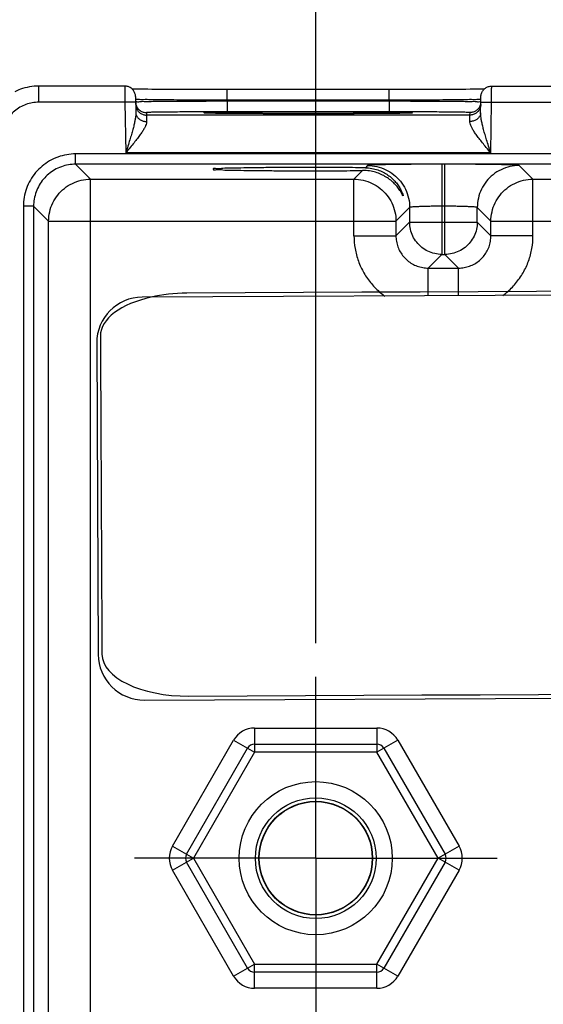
# Model space of a CAD drawing. Header units: inches. Extents: x 0 to 34, y 0 to 22.
# Tile 77 of 94: x 21.1 to 22.1, y 15.5 to 17.3. Entities that reach past the tile are written whole.
import ezdxf

# ---------------------------------------------------------------- set-up
doc = ezdxf.new("R2010")
doc.units = ezdxf.units.IN
doc.header["$LTSCALE"] = 1.87
doc.header["$MEASUREMENT"] = 0
doc.linetypes.add('CENTER', pattern=[0.6, 0.375, -0.075, 0.075, -0.075])
doc.layers.get('0').update_dxf_attribs({"linetype": 'CONTINUOUS'})
for name, color, linetype in [('DATUMCURVES', 7, 'CONTINUOUS'), ('DEFAULT_1', 7, 'CENTER'), ('DIMENSIONS', 7, 'CONTINUOUS')]:
    doc.layers.add(name, color=color, linetype=linetype)
doc.styles.get("Standard").update_dxf_attribs({"font": 'txt', "width": 0.8})
doc.dimstyles.new('DIMSTYLE_2', dxfattribs={"dimtxt": 0.125, "dimasz": 0.18, "dimexe": 0.18, "dimexo": 0.0625, "dimgap": 0.09, "dimtad": 0, "dimtih": 1, "dimtoh": 1, "dimzin": 4, "dimdsep": 46, "dimtxsty": 'STANDARD', "dimblk": '_FILLED', "dimblk1": '_FILLED', "dimblk2": '_FILLED', "dimcen": 0.09, "dimadec": 0, "dimazin": 0, "dimtp": 0.01, "dimtm": 0.01, "dimtfac": 1, "dimtofl": 0, "dimtmove": 0, "dimatfit": 3, "dimldrblk": '_FILLED', "dimfxl": 1, "dimtolj": 1, "dimtzin": 4, "dimarcsym": 0})

# ---------------------------------------------------------------- blocks, each defined once
blk = doc.blocks.new('_FILLED')
at = {"color": 0, "linetype": 'BYBLOCK'}
blk.add_solid([(0, 0), (-1, 0.174), (-1, -0.174)], dxfattribs=at)
blk = doc.blocks.new('*D14')
at = {"layer": 'DIMENSIONS', "color": 2, "linetype": 'CONTINUOUS'}
for p, q in [((21.6339, 16.166), (21.6339, 18.8252)), ((28.1339, 16.166), (28.1339, 18.8252)), ((21.6339, 18.7002), (24.1589, 18.7002)), ((28.1339, 18.7002), (25.6089, 18.7002))]:
    blk.add_line(p, q, dxfattribs=at)
at = {"layer": 'DIMENSIONS', "color": 2, "linetype": 'CONTINUOUS', "xscale": 0.18, "yscale": 0.18, "zscale": 0.18, "rotation": 180}
blk.add_blockref('_FILLED', (21.6339, 18.7002), dxfattribs=at)
at = {"layer": 'DIMENSIONS', "color": 2, "linetype": 'CONTINUOUS', "xscale": 0.18, "yscale": 0.18, "zscale": 0.18}
blk.add_blockref('_FILLED', (28.1339, 18.7002), dxfattribs=at)
at = {"layer": 'DIMENSIONS', "color": 2, "linetype": 'CONTINUOUS', "width": 0.8}
for s, p in [('[', (24.8464, 18.6377)), (']', (25.4464, 18.6377)), ('6.500', (24.2214, 18.6377)), ('165.1', (24.9464, 18.6377))]:
    blk.add_text(s, height=0.125, dxfattribs=at).set_placement(p)

msp = doc.modelspace()

# ---------------------------------------------------------------- linework, layer by layer
at = {"color": 7, "linetype": 'CONTINUOUS'}
for p, q in [((21.1199, 17.1702), (21.1199, 17.2002)), ((21.2794, 17.2002), (21.1199, 17.2002)), ((21.9604, 17.2002), (22.2094, 17.2002)), ((21.295, 17.1946), (21.293, 17.1946)), ((21.2992, 17.1945), (21.295, 17.1946)), ((21.304, 17.1944), (21.2992, 17.1945)), ((21.2994, 17.1806), (21.2999, 17.1508)), ((21.3095, 17.1943), (21.304, 17.1944)), ((21.3156, 17.1942), (21.3095, 17.1943)), ((21.3222, 17.1942), (21.3156, 17.1942)), ((21.3296, 17.1941), (21.3222, 17.1942)), ((21.3375, 17.194), (21.3296, 17.1941)), ((21.3461, 17.194), (21.3375, 17.194)), ((21.3553, 17.1939), (21.3461, 17.194)), ((21.3651, 17.1938), (21.3553, 17.1939)), ((21.3755, 17.1938), (21.3651, 17.1938)), ((21.3865, 17.1937), (21.3755, 17.1938)), ((21.398, 17.1937), (21.3865, 17.1937)), ((21.41, 17.1936), (21.398, 17.1937)), ((21.4225, 17.1936), (21.41, 17.1936)), ((21.4355, 17.1936), (21.4225, 17.1936)), ((21.4488, 17.1936), (21.4355, 17.1936)), ((21.4624, 17.1936), (21.4488, 17.1936)), ((21.7812, 17.1936), (21.4624, 17.1936)), ((21.4695, 17.1739), (21.4695, 17.1936)), ((21.7703, 17.1739), (21.7703, 17.1936)), ((21.7979, 17.1936), (21.7812, 17.1936)), ((21.8141, 17.1936), (21.7979, 17.1936)), ((21.8295, 17.1936), (21.8141, 17.1936)), ((21.8442, 17.1937), (21.8295, 17.1936)), ((21.858, 17.1937), (21.8442, 17.1937)), ((21.8708, 17.1938), (21.858, 17.1937)), ((21.8827, 17.1939), (21.8708, 17.1938)), ((21.8936, 17.194), (21.8827, 17.1939)), ((21.9036, 17.194), (21.8936, 17.194)), ((21.9125, 17.1941), (21.9036, 17.194)), ((21.9205, 17.1942), (21.9125, 17.1941)), ((21.9275, 17.1943), (21.9205, 17.1942)), ((21.9337, 17.1944), (21.9275, 17.1943)), ((21.9391, 17.1945), (21.9337, 17.1944)), ((21.9436, 17.1945), (21.9391, 17.1945)), ((21.9399, 17.1508), (21.9404, 17.1806)), ((21.9468, 17.1946), (21.9436, 17.1945)), ((21.2796, 17.1702), (21.1199, 17.1702)), ((21.2996, 17.1706), (21.2796, 17.1702)), ((21.2796, 17.1702), (21.2812, 17.0763)), ((21.4695, 17.1739), (21.4695, 17.172)), ((21.7703, 17.1739), (21.4695, 17.1739)), ((21.4695, 17.172), (21.4695, 17.1523)), ((21.7703, 17.172), (21.4695, 17.172)), ((21.7703, 17.1739), (21.7703, 17.172)), ((21.7703, 17.172), (21.7703, 17.1523)), ((21.9402, 17.1706), (21.9602, 17.1702)), ((21.9586, 17.0763), (21.9602, 17.1702)), ((21.9602, 17.1702), (22.2096, 17.1702)), ((21.3196, 17.151), (21.3197, 17.1463)), ((21.9201, 17.1463), (21.3197, 17.1463)), ((21.4428, 17.1498), (21.439, 17.1499)), ((21.4473, 17.1497), (21.4428, 17.1498)), ((21.4523, 17.1496), (21.4473, 17.1497)), ((21.4581, 17.1496), (21.4523, 17.1496)), ((21.4645, 17.1495), (21.4581, 17.1496)), ((21.4717, 17.1494), (21.4645, 17.1495)), ((21.7703, 17.1523), (21.4695, 17.1523)), ((21.4796, 17.1493), (21.4717, 17.1494)), ((21.4883, 17.1492), (21.4796, 17.1493)), ((21.4977, 17.1492), (21.4883, 17.1492)), ((21.5078, 17.1491), (21.4977, 17.1492)), ((21.5187, 17.149), (21.5078, 17.1491)), ((21.5302, 17.149), (21.5187, 17.149)), ((21.5424, 17.1489), (21.5302, 17.149)), ((21.5553, 17.1489), (21.5424, 17.1489)), ((21.5687, 17.1489), (21.5553, 17.1489)), ((21.5826, 17.1488), (21.5687, 17.1489)), ((21.5969, 17.1488), (21.5826, 17.1488)), ((21.6116, 17.1488), (21.5969, 17.1488)), ((21.6262, 17.1488), (21.6116, 17.1488)), ((21.6385, 17.1488), (21.6262, 17.1488)), ((21.6506, 17.1488), (21.6385, 17.1488)), ((21.6623, 17.1488), (21.6506, 17.1488)), ((21.6738, 17.1489), (21.6623, 17.1488)), ((21.6849, 17.1489), (21.6738, 17.1489)), ((21.6956, 17.1489), (21.6849, 17.1489)), ((21.7059, 17.149), (21.6956, 17.1489)), ((21.7157, 17.149), (21.7059, 17.149)), ((21.7251, 17.1491), (21.7157, 17.149)), ((21.734, 17.1491), (21.7251, 17.1491)), ((21.7423, 17.1492), (21.734, 17.1491)), ((21.7502, 17.1492), (21.7423, 17.1492)), ((21.7575, 17.1493), (21.7502, 17.1492)), ((21.7644, 17.1494), (21.7575, 17.1493)), ((21.7707, 17.1494), (21.7644, 17.1494)), ((21.7765, 17.1495), (21.7707, 17.1494)), ((21.7818, 17.1496), (21.7765, 17.1495)), ((21.7866, 17.1496), (21.7818, 17.1496)), ((21.791, 17.1497), (21.7866, 17.1496)), ((21.7949, 17.1498), (21.791, 17.1497)), ((21.7983, 17.1498), (21.7949, 17.1498)), ((21.8014, 17.1499), (21.7983, 17.1498)), ((21.804, 17.15), (21.8014, 17.1499)), ((21.8062, 17.15), (21.804, 17.15)), ((21.808, 17.1501), (21.8062, 17.15)), ((21.8095, 17.1502), (21.808, 17.1501)), ((21.9201, 17.1463), (21.9202, 17.151)), ((21.1882, 17.0552), (21.1882, 17.0742)), ((28.5786, 17.0742), (21.1882, 17.0742)), ((21.9586, 17.0763), (21.2812, 17.0763)), ((21.216, 17.0274), (21.1882, 17.0552)), ((28.5786, 17.0552), (21.1882, 17.0552)), ((21.7301, 17.0527), (21.7259, 17.0485)), ((21.8681, 17.0551), (21.8681, 16.8877)), ((21.8737, 17.0551), (21.8681, 17.0551)), ((21.8737, 16.8877), (21.8737, 17.0551)), ((22.037, 17.0274), (22.0117, 17.0527)), ((21.7209, 17.0435), (21.7048, 17.0274)), ((21.216, 13.9046), (21.216, 17.0274)), ((21.216, 17.0274), (21.7048, 17.0274)), ((21.7048, 16.9223), (21.7048, 17.0274)), ((22.037, 16.9223), (22.037, 17.0274)), ((22.037, 17.0274), (22.6348, 17.0274)), ((21.0912, 16.9772), (21.0912, 13.9548)), ((21.1102, 16.9772), (21.0912, 16.9772)), ((21.1102, 16.9772), (21.1102, 13.9548)), ((21.1381, 16.9494), (21.1102, 16.9772)), ((21.8081, 16.9747), (21.7828, 16.9494)), ((21.8081, 16.9747), (21.8081, 16.9477)), ((21.8737, 16.9771), (21.8681, 16.9771)), ((21.9337, 16.9477), (21.9337, 16.9747)), ((21.959, 16.9494), (21.9337, 16.9747)), ((21.1381, 13.9826), (21.1381, 16.9494)), ((21.1381, 16.9494), (21.7828, 16.9494)), ((21.7828, 16.9494), (21.7828, 16.9223)), ((21.8081, 16.9477), (21.7828, 16.9223)), ((21.8081, 16.9477), (21.9337, 16.9477)), ((21.9337, 16.9477), (21.959, 16.9223)), ((21.959, 16.9223), (21.959, 16.9494)), ((21.959, 16.9494), (22.7128, 16.9494)), ((21.7048, 16.9223), (21.7828, 16.9223)), ((22.037, 16.9223), (21.959, 16.9223)), ((21.8681, 16.8877), (21.8427, 16.8624)), ((21.8681, 16.8877), (21.8737, 16.8877)), ((21.8737, 16.8877), (21.899, 16.8624)), ((21.8427, 16.811), (21.8427, 16.8624)), ((21.8427, 16.8624), (21.899, 16.8624)), ((21.899, 16.8113), (21.899, 16.8624)), ((28.3858, 16.8427), (21.3119, 16.8084)), ((21.2273, 16.723), (21.2301, 16.145)), ((21.3155, 16.0605), (28.3954, 16.0947)), ((21.5204, 16.0085), (21.5204, 15.9635)), ((21.5204, 16.0085), (21.7473, 16.0085)), ((21.7473, 16.0085), (21.7473, 15.9635)), ((21.368, 15.7895), (21.4815, 15.986)), ((21.4815, 15.986), (21.5204, 15.9635)), ((21.5204, 15.9785), (21.7473, 15.9785)), ((21.7863, 15.986), (21.7473, 15.9635)), ((21.7863, 15.986), (21.8998, 15.7895)), ((21.394, 15.7745), (21.5074, 15.971)), ((21.5204, 15.9635), (21.407, 15.767)), ((21.7473, 15.9635), (21.5204, 15.9635)), ((21.8608, 15.767), (21.7473, 15.9635)), ((21.7603, 15.971), (21.8738, 15.7745)), ((21.368, 15.7895), (21.407, 15.767)), ((21.8998, 15.7895), (21.8608, 15.767)), ((21.368, 15.7445), (21.407, 15.767)), ((21.5074, 15.563), (21.394, 15.7595)), ((21.407, 15.767), (21.5204, 15.5705)), ((21.7473, 15.5705), (21.8608, 15.767)), ((21.8738, 15.7595), (21.7603, 15.563)), ((21.8998, 15.7445), (21.8608, 15.767)), ((21.4815, 15.548), (21.368, 15.7445)), ((21.8998, 15.7445), (21.7863, 15.548)), ((21.4815, 15.548), (21.5204, 15.5705)), ((21.5204, 15.5255), (21.5204, 15.5705)), ((21.5204, 15.5705), (21.7473, 15.5705)), ((21.7473, 15.5555), (21.5204, 15.5555)), ((21.7473, 15.5255), (21.7473, 15.5705)), ((21.7863, 15.548), (21.7473, 15.5705)), ((21.7473, 15.5255), (21.5204, 15.5255))]:
    msp.add_line(p, q, dxfattribs=at)
for points in [[(21.439, 17.1499), (21.4358, 17.15), (21.4345, 17.15), (21.4332, 17.15), (21.4321, 17.1501), (21.4312, 17.1501), (21.4303, 17.1502), (21.4297, 17.1502), (21.4291, 17.1502), (21.4287, 17.1502), (21.4285, 17.1503), (21.4285, 17.1503)], [(21.8114, 17.1503), (21.8114, 17.1503), (21.8112, 17.1503), (21.8109, 17.1502), (21.8106, 17.1502), (21.8101, 17.1502), (21.8095, 17.1502)]]:
    msp.add_lwpolyline(points, dxfattribs=at)
for radius in [0.1421, 0.1121, 0.1055, 0.1055, 0.1049]:
    msp.add_circle((21.6339, 15.767), radius, dxfattribs=at)
for centre, radius, start, end in [((21.3123, 16.7234), 0.085, 90.2773, 180.2773), ((21.3151, 16.1455), 0.085, 180.2773, 270.2773), ((21.5204, 15.9635), 0.045, 90, 150), ((21.7473, 15.9635), 0.045, 30, 90), ((21.5204, 15.9635), 0.015, 90, 150), ((21.7473, 15.9635), 0.015, 30, 90), ((21.407, 15.767), 0.045, 150, 210), ((21.407, 15.767), 0.015, 150, 210), ((21.8608, 15.767), 0.015, 330, 30), ((21.8608, 15.767), 0.045, 330, 30), ((21.5204, 15.5705), 0.015, 210, 270), ((21.7473, 15.5705), 0.015, 270, 330), ((21.5204, 15.5705), 0.045, 210, 270), ((21.7473, 15.5705), 0.045, 270, 330)]:
    msp.add_arc(centre, radius, start, end, dxfattribs=at)
for points, knots in [([(21.1199, 17.2002), (21.1141, 17.2002), (21.1024, 17.1992), (21.0874, 17.1952), (21.0786, 17.1914), (21.0751, 17.1897)], [0, 0, 0, 0, 0.376449, 0.752831, 1, 1, 1, 1]), ([(21.2794, 17.2002), (21.2794, 17.2005), (21.2794, 17.1983), (21.2794, 17.1973), (21.2794, 17.1932), (21.2795, 17.1888), (21.2795, 17.1831), (21.2795, 17.1768), (21.2796, 17.1725), (21.2796, 17.1702)], [0, 0, 0, 0, 0.023334, 0.096298, 0.215019, 0.373478, 0.563833, 0.776309, 1, 1, 1, 1]), ([(21.2994, 17.1806), (21.2994, 17.1827), (21.2986, 17.1868), (21.2957, 17.1924), (21.2912, 17.1968), (21.2856, 17.1996), (21.2815, 17.2002), (21.2794, 17.2002)], [0, 0, 0, 0, 0.199997, 0.399995, 0.599995, 0.799997, 1, 1, 1, 1]), ([(21.9404, 17.1806), (21.9404, 17.1827), (21.9411, 17.1868), (21.9441, 17.1924), (21.9486, 17.1968), (21.9542, 17.1996), (21.9583, 17.2002), (21.9604, 17.2002)], [0, 0, 0, 0, 0.199996, 0.399994, 0.599994, 0.799996, 1, 1, 1, 1]), ([(21.9602, 17.1702), (21.9602, 17.1725), (21.9602, 17.1768), (21.9603, 17.1831), (21.9603, 17.1888), (21.9603, 17.1932), (21.9604, 17.1973), (21.9604, 17.1983), (21.9604, 17.2005), (21.9604, 17.2002)], [0, 0, 0, 0, 0.223639, 0.436215, 0.626475, 0.784944, 0.903725, 0.976654, 1, 1, 1, 1]), ([(21.1199, 17.1702), (21.1158, 17.1702), (21.1077, 17.1695), (21.0958, 17.1664), (21.0847, 17.1612), (21.0746, 17.1541), (21.066, 17.1455), (21.0589, 17.1354), (21.0537, 17.1243), (21.0506, 17.1124), (21.0499, 17.1043), (21.0499, 17.1002)], [0, 0, 0, 0, 0.110852, 0.221994, 0.333179, 0.444369, 0.555595, 0.666816, 0.778023, 0.889167, 1, 1, 1, 1]), ([(21.4695, 17.1739), (21.4616, 17.1739), (21.4451, 17.174), (21.42, 17.1741), (21.3949, 17.1742), (21.3713, 17.1743), (21.3504, 17.1746), (21.3325, 17.1746), (21.3187, 17.1752), (21.3077, 17.1746), (21.3034, 17.176), (21.2995, 17.175), (21.2995, 17.1756)], [0, 0, 0, 0, 0.139895, 0.290846, 0.442073, 0.583268, 0.706953, 0.812018, 0.896767, 0.956628, 0.990087, 1, 1, 1, 1]), ([(21.4695, 17.172), (21.4608, 17.172), (21.4434, 17.1719), (21.4177, 17.1718), (21.3932, 17.1717), (21.3706, 17.1716), (21.3504, 17.1714), (21.333, 17.1714), (21.3196, 17.1709), (21.3085, 17.1716), (21.304, 17.17), (21.2996, 17.1714), (21.2996, 17.1707)], [0, 0, 0, 0, 0.15472, 0.307009, 0.452553, 0.587082, 0.706905, 0.809183, 0.891455, 0.951518, 0.98788, 1, 1, 1, 1]), ([(21.2996, 17.1707), (21.2996, 17.1686), (21.3003, 17.1645), (21.3028, 17.1598), (21.3049, 17.1574), (21.3057, 17.1567)], [0, 0, 0, 0, 0.396469, 0.792941, 1, 1, 1, 1]), ([(21.2997, 17.166), (21.2997, 17.1639), (21.3004, 17.1598), (21.3024, 17.1561), (21.3036, 17.1544)], [0, 0, 0, 0, 0.499998, 1, 1, 1, 1]), ([(21.9403, 17.1756), (21.9403, 17.175), (21.9364, 17.176), (21.9321, 17.1746), (21.9211, 17.1752), (21.9074, 17.1746), (21.8895, 17.1746), (21.8686, 17.1743), (21.845, 17.1742), (21.8199, 17.1741), (21.7948, 17.174), (21.7782, 17.1739), (21.7703, 17.1739)], [0, 0, 0, 0, 0.00986, 0.043188, 0.102906, 0.187561, 0.292554, 0.416149, 0.557269, 0.708555, 0.859733, 1, 1, 1, 1]), ([(21.9402, 17.1707), (21.9402, 17.1714), (21.9358, 17.17), (21.9313, 17.1716), (21.9202, 17.1709), (21.9068, 17.1714), (21.8894, 17.1714), (21.8692, 17.1716), (21.8466, 17.1717), (21.8221, 17.1718), (21.7964, 17.1719), (21.779, 17.172), (21.7703, 17.172)], [0, 0, 0, 0, 0.012116, 0.048467, 0.108519, 0.190782, 0.293053, 0.412868, 0.54739, 0.692939, 0.845248, 1, 1, 1, 1]), ([(21.9402, 17.1707), (21.9402, 17.1686), (21.9395, 17.1645), (21.937, 17.1598), (21.9349, 17.1574), (21.9341, 17.1567)], [0, 0, 0, 0, 0.396472, 0.792947, 1, 1, 1, 1]), ([(21.9401, 17.166), (21.9401, 17.1639), (21.9394, 17.1598), (21.9374, 17.1561), (21.9362, 17.1544)], [0, 0, 0, 0, 0.499998, 1, 1, 1, 1]), ([(21.2999, 17.1508), (21.2999, 17.1493), (21.2998, 17.146), (21.2991, 17.1407), (21.298, 17.1344), (21.2964, 17.1273), (21.2943, 17.1191), (21.2917, 17.11), (21.2886, 17.0998), (21.2851, 17.0885), (21.2826, 17.0805), (21.2812, 17.0763)], [0, 0, 0, 0, 0.058319, 0.128067, 0.210148, 0.305555, 0.414463, 0.537163, 0.674847, 0.828845, 1, 1, 1, 1]), ([(21.2999, 17.1508), (21.3, 17.1491), (21.3007, 17.1456), (21.3037, 17.1409), (21.3082, 17.1373), (21.3138, 17.135), (21.3179, 17.1345), (21.3199, 17.1346)], [0, 0, 0, 0, 0.182333, 0.371722, 0.572047, 0.782837, 1, 1, 1, 1]), ([(21.3036, 17.1544), (21.3048, 17.1528), (21.3078, 17.1498), (21.3134, 17.147), (21.3176, 17.1463), (21.3197, 17.1463)], [0, 0, 0, 0, 0.33333, 0.666664, 1, 1, 1, 1]), ([(21.3057, 17.1567), (21.3064, 17.156), (21.3087, 17.154), (21.3134, 17.1517), (21.3175, 17.151), (21.3196, 17.151)], [0, 0, 0, 0, 0.192814, 0.596406, 1, 1, 1, 1]), ([(21.4285, 17.1523), (21.4268, 17.1523), (21.4179, 17.1523), (21.4022, 17.1522), (21.3822, 17.1521), (21.3644, 17.1519), (21.3491, 17.1519), (21.3372, 17.1515), (21.3275, 17.1519), (21.3235, 17.1506), (21.3196, 17.1516), (21.3196, 17.151)], [0, 0, 0, 0, 0.045392, 0.245909, 0.431256, 0.596344, 0.737244, 0.850562, 0.933267, 0.983317, 1, 1, 1, 1]), ([(21.3197, 17.1463), (21.3197, 17.1461), (21.3197, 17.1452), (21.3197, 17.143), (21.3198, 17.1393), (21.3199, 17.1363), (21.3199, 17.1346)], [0, 0, 0, 0, 0.058844, 0.23907, 0.554427, 1, 1, 1, 1]), ([(21.4284, 17.1496), (21.4279, 17.1497), (21.4273, 17.15), (21.4255, 17.1519), (21.4293, 17.1512), (21.432, 17.1509)], [0, 0, 0, 0, 0.216243, 0.270498, 1, 1, 1, 1]), ([(21.4695, 17.1523), (21.4618, 17.1523), (21.4481, 17.1523), (21.4344, 17.1523), (21.4285, 17.1523)], [0, 0, 0, 0, 0.564086, 1, 1, 1, 1]), ([(21.432, 17.1509), (21.4375, 17.1502), (21.443, 17.1517), (21.4604, 17.1512), (21.479, 17.1517), (21.501, 17.1518), (21.5236, 17.152), (21.5457, 17.1521), (21.5666, 17.1521), (21.586, 17.1522), (21.6035, 17.1522), (21.6146, 17.1522), (21.6199, 17.1522)], [0, 0, 0, 0, 0.056803, 0.140481, 0.246615, 0.366101, 0.488547, 0.607462, 0.719511, 0.822705, 0.916201, 1, 1, 1, 1]), ([(21.617, 17.1488), (21.6128, 17.1488), (21.6029, 17.1488), (21.5867, 17.1488), (21.5677, 17.1489), (21.5471, 17.1489), (21.5253, 17.149), (21.5029, 17.1492), (21.4811, 17.1492), (21.4616, 17.1497), (21.4455, 17.1492), (21.4369, 17.1507), (21.4328, 17.15)], [0, 0, 0, 0, 0.06795, 0.16142, 0.264701, 0.377048, 0.4966, 0.620142, 0.741746, 0.851452, 0.939297, 1, 1, 1, 1]), ([(21.6199, 17.1522), (21.625, 17.1522), (21.6359, 17.1522), (21.6531, 17.1522), (21.672, 17.1521), (21.6926, 17.1521), (21.7144, 17.152), (21.7367, 17.1518), (21.7585, 17.1517), (21.7781, 17.1513), (21.7942, 17.1517), (21.8029, 17.1503), (21.8069, 17.1509)], [0, 0, 0, 0, 0.082365, 0.174272, 0.275816, 0.386283, 0.503862, 0.625413, 0.745142, 0.853279, 0.939985, 1, 1, 1, 1]), ([(21.8078, 17.1501), (21.8023, 17.1507), (21.7969, 17.1493), (21.7796, 17.1497), (21.7609, 17.1493), (21.7389, 17.1492), (21.7164, 17.149), (21.6942, 17.1489), (21.6732, 17.1489), (21.6539, 17.1488), (21.6372, 17.1488), (21.6269, 17.1488), (21.6226, 17.1488)], [0, 0, 0, 0, 0.057382, 0.142053, 0.249579, 0.370765, 0.495043, 0.615779, 0.729568, 0.834374, 0.929327, 1, 1, 1, 1]), ([(21.8114, 17.1523), (21.8054, 17.1523), (21.7917, 17.1523), (21.778, 17.1523), (21.7703, 17.1523)], [0, 0, 0, 0, 0.436404, 1, 1, 1, 1]), ([(21.8069, 17.1509), (21.809, 17.1513), (21.8113, 17.152), (21.8143, 17.1493), (21.8111, 17.1497), (21.8085, 17.15)], [0, 0, 0, 0, 0.527202, 0.565389, 1, 1, 1, 1]), ([(21.9202, 17.151), (21.9202, 17.1516), (21.9163, 17.1506), (21.9123, 17.1519), (21.9026, 17.1515), (21.8907, 17.1519), (21.8754, 17.1519), (21.8576, 17.1521), (21.8376, 17.1522), (21.8219, 17.1523), (21.813, 17.1523), (21.8114, 17.1523)], [0, 0, 0, 0, 0.016686, 0.066744, 0.14947, 0.262825, 0.403774, 0.568912, 0.754319, 0.954914, 1, 1, 1, 1]), ([(21.9399, 17.1508), (21.9398, 17.1491), (21.9391, 17.1456), (21.9361, 17.1409), (21.9316, 17.1373), (21.926, 17.135), (21.9219, 17.1345), (21.9199, 17.1346)], [0, 0, 0, 0, 0.182333, 0.371723, 0.572048, 0.782837, 1, 1, 1, 1]), ([(21.9199, 17.1346), (21.9199, 17.1363), (21.92, 17.1393), (21.9201, 17.143), (21.9201, 17.1452), (21.9201, 17.1461), (21.9201, 17.1463)], [0, 0, 0, 0, 0.446268, 0.761472, 0.941337, 1, 1, 1, 1]), ([(21.9362, 17.1544), (21.935, 17.1528), (21.932, 17.1498), (21.9263, 17.147), (21.9222, 17.1463), (21.9201, 17.1463)], [0, 0, 0, 0, 0.33333, 0.666664, 1, 1, 1, 1]), ([(21.9341, 17.1567), (21.9334, 17.156), (21.9311, 17.154), (21.9264, 17.1517), (21.9223, 17.151), (21.9202, 17.151)], [0, 0, 0, 0, 0.19282, 0.59641, 1, 1, 1, 1]), ([(21.9586, 17.0763), (21.9572, 17.0805), (21.9547, 17.0885), (21.9512, 17.0998), (21.9481, 17.11), (21.9455, 17.1191), (21.9434, 17.1273), (21.9418, 17.1344), (21.9406, 17.1407), (21.94, 17.146), (21.9398, 17.1493), (21.9399, 17.1508)], [0, 0, 0, 0, 0.171155, 0.325153, 0.462837, 0.585537, 0.694445, 0.789852, 0.871933, 0.941681, 1, 1, 1, 1]), ([(21.3199, 17.1346), (21.3199, 17.1334), (21.3196, 17.1307), (21.3181, 17.1265), (21.3157, 17.1217), (21.3123, 17.1161), (21.308, 17.1097), (21.3027, 17.1026), (21.2964, 17.0947), (21.2891, 17.0858), (21.284, 17.0796), (21.2812, 17.0763)], [0, 0, 0, 0, 0.049761, 0.111651, 0.1879, 0.280131, 0.38878, 0.514121, 0.65719, 0.819047, 1, 1, 1, 1]), ([(21.9586, 17.0763), (21.9558, 17.0796), (21.9507, 17.0858), (21.9434, 17.0947), (21.9371, 17.1026), (21.9318, 17.1097), (21.9274, 17.1161), (21.9241, 17.1217), (21.9217, 17.1265), (21.9202, 17.1307), (21.9198, 17.1334), (21.9199, 17.1346)], [0, 0, 0, 0, 0.180953, 0.34281, 0.485879, 0.61122, 0.719869, 0.8121, 0.888349, 0.950239, 1, 1, 1, 1]), ([(21.1882, 17.0742), (21.1827, 17.0742), (21.1715, 17.0732), (21.1551, 17.0689), (21.1395, 17.0617), (21.1256, 17.0519), (21.1135, 17.0398), (21.1037, 17.0258), (21.0965, 17.0103), (21.0922, 16.9939), (21.0912, 16.9827), (21.0912, 16.9772)], [0, 0, 0, 0, 0.109153, 0.220712, 0.332954, 0.444576, 0.555526, 0.667187, 0.77945, 0.890965, 1, 1, 1, 1]), ([(21.1882, 17.0552), (21.1838, 17.0552), (21.1747, 17.0544), (21.1615, 17.0509), (21.1491, 17.0451), (21.1378, 17.0372), (21.1282, 17.0276), (21.1203, 17.0163), (21.1145, 17.0039), (21.111, 16.9907), (21.1102, 16.9817), (21.1102, 16.9772)], [0, 0, 0, 0, 0.109426, 0.220952, 0.333127, 0.44465, 0.555473, 0.667023, 0.779209, 0.890683, 1, 1, 1, 1]), ([(21.8681, 17.0551), (21.8604, 17.0551), (21.8451, 17.0551), (21.8225, 17.055), (21.801, 17.0548), (21.7814, 17.0546), (21.7643, 17.0543), (21.7505, 17.0539), (21.74, 17.0539), (21.7341, 17.0529), (21.7307, 17.0533), (21.7301, 17.0527)], [0, 0, 0, 0, 0.167185, 0.332731, 0.490583, 0.634677, 0.759657, 0.861266, 0.936231, 0.982562, 1, 1, 1, 1]), ([(21.7301, 17.0527), (21.736, 17.0527), (21.7476, 17.0514), (21.7642, 17.0456), (21.7792, 17.0362), (21.7916, 17.0238), (21.801, 17.0089), (21.8068, 16.9922), (21.8081, 16.9806), (21.8081, 16.9747)], [0, 0, 0, 0, 0.142848, 0.285705, 0.428568, 0.571432, 0.714295, 0.857152, 1, 1, 1, 1]), ([(22.0117, 17.0527), (22.0111, 17.0533), (22.0077, 17.0529), (22.0017, 17.0539), (21.9913, 17.0539), (21.9775, 17.0543), (21.9604, 17.0546), (21.9408, 17.0548), (21.9193, 17.055), (21.8967, 17.0551), (21.8814, 17.0551), (21.8737, 17.0551)], [0, 0, 0, 0, 0.017438, 0.063769, 0.138734, 0.240343, 0.365323, 0.509417, 0.667269, 0.832815, 1, 1, 1, 1]), ([(22.0117, 17.0527), (22.0058, 17.0527), (21.9942, 17.0514), (21.9775, 17.0456), (21.9626, 17.0362), (21.9502, 17.0238), (21.9408, 17.0089), (21.935, 16.9922), (21.9337, 16.9806), (21.9337, 16.9747)], [0, 0, 0, 0, 0.142848, 0.285705, 0.428568, 0.571433, 0.714296, 0.857152, 1, 1, 1, 1]), ([(21.6199, 17.0491), (21.609, 17.0491), (21.5877, 17.0491), (21.5566, 17.0489), (21.5277, 17.0486), (21.5018, 17.0484), (21.4805, 17.0476), (21.4623, 17.0482), (21.453, 17.0455), (21.4436, 17.0483), (21.4435, 17.0461), (21.4435, 17.046)], [0, 0, 0, 0, 0.184127, 0.362178, 0.527548, 0.675414, 0.799802, 0.897435, 0.964163, 0.998386, 1, 1, 1, 1]), ([(21.4435, 17.046), (21.4435, 17.0459), (21.4436, 17.0438), (21.453, 17.0465), (21.4623, 17.0438), (21.4805, 17.0444), (21.5018, 17.0436), (21.5277, 17.0434), (21.5566, 17.0431), (21.5877, 17.043), (21.609, 17.0429), (21.6199, 17.0429)], [0, 0, 0, 0, 0.001607, 0.035831, 0.10256, 0.200193, 0.324584, 0.47245, 0.637822, 0.815872, 1, 1, 1, 1]), ([(21.7259, 17.0485), (21.7179, 17.0486), (21.7012, 17.0488), (21.6753, 17.049), (21.648, 17.0491), (21.6293, 17.0491), (21.6199, 17.0491)], [0, 0, 0, 0, 0.226667, 0.472856, 0.733014, 1, 1, 1, 1]), ([(21.6199, 17.0429), (21.6288, 17.0429), (21.6465, 17.0429), (21.6724, 17.043), (21.6971, 17.0432), (21.7132, 17.0434), (21.7209, 17.0435)], [0, 0, 0, 0, 0.26528, 0.524262, 0.77093, 1, 1, 1, 1]), ([(21.7959, 16.9962), (21.7959, 16.9962), (21.7957, 16.9954), (21.7934, 17.0016), (21.7909, 17.0048), (21.7862, 17.0123), (21.7803, 17.0189), (21.7731, 17.0256), (21.7647, 17.0315), (21.7553, 17.0365), (21.7449, 17.0404), (21.7333, 17.043), (21.7251, 17.0435), (21.7209, 17.0435)], [0, 0, 0, 0, 0.000904, 0.038181, 0.108347, 0.196533, 0.294205, 0.399233, 0.508968, 0.621802, 0.739095, 0.863904, 1, 1, 1, 1]), ([(21.7259, 17.0485), (21.73, 17.0484), (21.7379, 17.0477), (21.749, 17.0448), (21.7589, 17.0406), (21.7678, 17.0353), (21.7755, 17.0291), (21.7821, 17.0223), (21.7874, 17.0152), (21.7916, 17.0083), (21.794, 17.002), (21.7961, 16.9986), (21.796, 16.9964), (21.7959, 16.9962)], [0, 0, 0, 0, 0.131552, 0.252843, 0.366859, 0.476081, 0.581857, 0.683335, 0.778708, 0.866629, 0.941545, 0.991254, 1, 1, 1, 1]), ([(21.1381, 16.9494), (21.1381, 16.9552), (21.1394, 16.9669), (21.1452, 16.9835), (21.1546, 16.9984), (21.167, 17.0109), (21.1819, 17.0202), (21.1985, 17.026), (21.2102, 17.0274), (21.216, 17.0274)], [0, 0, 0, 0, 0.1428, 0.285675, 0.428557, 0.571443, 0.714325, 0.8572, 1, 1, 1, 1]), ([(21.7048, 17.0274), (21.7106, 17.0274), (21.7223, 17.026), (21.7389, 17.0202), (21.7538, 17.0108), (21.7662, 16.9984), (21.7756, 16.9835), (21.7814, 16.9669), (21.7827, 16.9552), (21.7828, 16.9494)], [0, 0, 0, 0, 0.142848, 0.285705, 0.428568, 0.571432, 0.714295, 0.857152, 1, 1, 1, 1]), ([(21.959, 16.9494), (21.959, 16.9552), (21.9604, 16.9669), (21.9662, 16.9835), (21.9755, 16.9984), (21.988, 17.0108), (22.0029, 17.0202), (22.0195, 17.026), (22.0312, 17.0274), (22.037, 17.0274)], [0, 0, 0, 0, 0.142848, 0.285705, 0.428568, 0.571432, 0.714295, 0.857152, 1, 1, 1, 1]), ([(21.8681, 16.9771), (21.8648, 16.9771), (21.8581, 16.9771), (21.8483, 16.977), (21.8389, 16.9768), (21.8304, 16.9766), (21.823, 16.9763), (21.817, 16.9759), (21.8124, 16.9757), (21.8099, 16.9752), (21.8083, 16.9751), (21.8081, 16.9747)], [0, 0, 0, 0, 0.167103, 0.332307, 0.489844, 0.633667, 0.758446, 0.859954, 0.934962, 0.981569, 1, 1, 1, 1]), ([(21.9337, 16.9747), (21.9335, 16.9751), (21.9319, 16.9752), (21.9294, 16.9757), (21.9248, 16.9759), (21.9188, 16.9763), (21.9114, 16.9766), (21.9029, 16.9768), (21.8935, 16.977), (21.8837, 16.9771), (21.877, 16.9771), (21.8737, 16.9771)], [0, 0, 0, 0, 0.018431, 0.065038, 0.140046, 0.241554, 0.366333, 0.510156, 0.667693, 0.832897, 1, 1, 1, 1]), ([(21.8681, 16.8877), (21.8636, 16.8877), (21.8546, 16.8887), (21.8419, 16.8932), (21.8304, 16.9004), (21.8208, 16.91), (21.8136, 16.9215), (21.8091, 16.9343), (21.8081, 16.9432), (21.8081, 16.9477)], [0, 0, 0, 0, 0.142848, 0.285705, 0.428568, 0.571432, 0.714295, 0.857152, 1, 1, 1, 1]), ([(21.9337, 16.9477), (21.9337, 16.9432), (21.9327, 16.9343), (21.9282, 16.9215), (21.921, 16.91), (21.9114, 16.9004), (21.8999, 16.8932), (21.8871, 16.8887), (21.8782, 16.8877), (21.8737, 16.8877)], [0, 0, 0, 0, 0.142848, 0.285705, 0.428568, 0.571432, 0.714295, 0.857152, 1, 1, 1, 1]), ([(21.7048, 16.9223), (21.7048, 16.9144), (21.7061, 16.8984), (21.7124, 16.875), (21.7227, 16.853), (21.7366, 16.8331), (21.7504, 16.8193), (21.7595, 16.8122), (21.7624, 16.8102)], [0, 0, 0, 0, 0.182112, 0.367167, 0.552671, 0.736705, 0.920029, 1, 1, 1, 1]), ([(21.7828, 16.9223), (21.7827, 16.9189), (21.7833, 16.9119), (21.7861, 16.9018), (21.7905, 16.8922), (21.7966, 16.8836), (21.804, 16.8761), (21.8126, 16.8701), (21.8222, 16.8656), (21.8324, 16.863), (21.8393, 16.8624), (21.8427, 16.8624)], [0, 0, 0, 0, 0.11004, 0.221802, 0.33383, 0.444962, 0.555658, 0.667102, 0.779191, 0.890633, 1, 1, 1, 1]), ([(21.899, 16.8624), (21.9025, 16.8624), (21.9095, 16.863), (21.9196, 16.8657), (21.9292, 16.8701), (21.9378, 16.8762), (21.9453, 16.8836), (21.9513, 16.8922), (21.9558, 16.9018), (21.9584, 16.912), (21.959, 16.9189), (21.959, 16.9223)], [0, 0, 0, 0, 0.11004, 0.221802, 0.33383, 0.444962, 0.555658, 0.667102, 0.779191, 0.890633, 1, 1, 1, 1]), ([(21.9809, 16.8113), (21.9833, 16.813), (21.9919, 16.8198), (22.0054, 16.8333), (22.0192, 16.8532), (22.0295, 16.8752), (22.0357, 16.8985), (22.037, 16.9145), (22.037, 16.9223)], [0, 0, 0, 0, 0.068169, 0.254112, 0.4413, 0.629543, 0.816675, 1, 1, 1, 1])]:
    msp.add_open_spline(points, degree=3, knots=knots, dxfattribs=at)
for points in [[(21.4328, 17.15), (21.4313, 17.1498), (21.4297, 17.1493), (21.4284, 17.1496)], [(21.6199, 17.1488), (21.6189, 17.1488), (21.618, 17.1488), (21.617, 17.1488)], [(21.6226, 17.1488), (21.6217, 17.1488), (21.6208, 17.1488), (21.6199, 17.1488)], [(21.8085, 17.15), (21.8083, 17.15), (21.808, 17.1501), (21.8078, 17.1501)]]:
    msp.add_open_spline(points, degree=3, dxfattribs=at)
at = {"layer": 'DATUMCURVES', "color": 40, "linetype": 'CONTINUOUS'}
for points in [[(28.3168, 16.8493, -0.388), (26.0095, 16.8382, -0.388), (23.7021, 16.827, -0.388), (21.3948, 16.8158, -0.388)], [(28.3168, 16.8493, -0.388), (26.0095, 16.8382, -0.388), (23.7021, 16.827, -0.388), (21.3948, 16.8158, -0.388)], [(21.3948, 16.8158, -0.388), (21.3711, 16.8157, -0.388), (21.3487, 16.8131, -0.388), (21.3285, 16.8085, -0.388)], [(21.3948, 16.8158, -0.388), (21.3711, 16.8157, -0.388), (21.3487, 16.8131, -0.388), (21.3285, 16.8085, -0.388)], [(21.3285, 16.8085, -0.388), (21.2727, 16.7959, -0.388), (21.234, 16.7682, -0.388), (21.2342, 16.7363, -0.388)], [(21.3285, 16.8085, -0.388), (21.2727, 16.7959, -0.388), (21.234, 16.7682, -0.388), (21.2342, 16.7363, -0.388)], [(21.2342, 16.7363, -0.388), (21.2351, 16.5395, -0.388), (21.2361, 16.3426, -0.388), (21.237, 16.1458, -0.388)], [(21.2342, 16.7363, -0.388), (21.2351, 16.5395, -0.388), (21.2361, 16.3426, -0.388), (21.237, 16.1458, -0.388)], [(21.237, 16.1458, -0.388), (21.2372, 16.1023, -0.388), (21.3095, 16.0674, -0.388), (21.3984, 16.0678, -0.388)], [(21.237, 16.1458, -0.388), (21.2372, 16.1023, -0.388), (21.3095, 16.0674, -0.388), (21.3984, 16.0678, -0.388)], [(21.3984, 16.0678, -0.388), (23.7057, 16.079, -0.388), (26.0131, 16.0901, -0.388), (28.3204, 16.1013, -0.388)], [(21.3984, 16.0678, -0.388), (23.7057, 16.079, -0.388), (26.0131, 16.0901, -0.388), (28.3204, 16.1013, -0.388)]]:
    msp.add_open_spline(points, degree=3, dxfattribs=at)
at = {"layer": 'DEFAULT_1', "color": 7, "linetype": 'CENTER'}
for q in [(21.6339, 16.1035), (21.2974, 15.767), (21.6339, 15.4305), (21.9704, 15.767)]:
    msp.add_line((21.6339, 15.767), q, dxfattribs=at)

# ---------------------------------------------------------------- dimensions: what is measured, and where the dimension line sits
at = {"layer": 'DIMENSIONS', "color": 2, "linetype": 'CONTINUOUS'}
dim = msp.add_linear_dim(base=(21.6339, 18.7002), p1=(28.1339, 16.166), p2=(21.6339, 16.166), angle=180, dimstyle='DIMSTYLE_2', dxfattribs=at)
dim.commit()
dim.dimension.update_dxf_attribs({"geometry": '*D14', "text_midpoint": (24.8839, 18.7002), "dimtype": 160})

doc.saveas('drawing.dxf')
